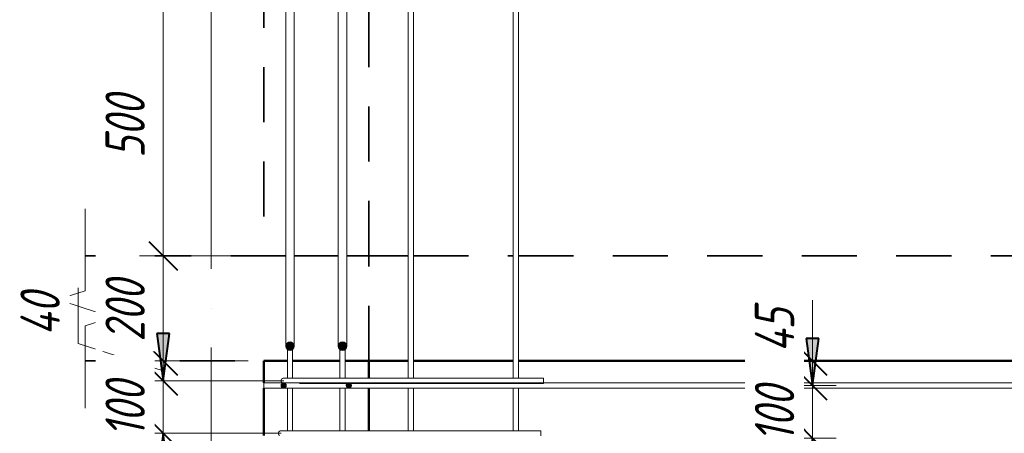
# Model space of a CAD drawing. Header units: millimetres. Extents: x -17509 to 45741, y 2835 to 27111.
# Tile 52 of 98: x 18056 to 19932, y 24762 to 25550. Entities that reach past the tile are written whole.
import ezdxf

# ---------------------------------------------------------------- set-up
doc = ezdxf.new("R2010")
doc.units = ezdxf.units.MM
doc.linetypes.add('01 Штриховая _4 мм_', pattern=[180, 105, -75])
doc.linetypes.add('ADSK_Линия сетки', pattern=[750, 600, -75, 0, -75])
for name, color, linetype, lineweight in [('A-____-____-DIMS', 211, 'Continuous', 9), ('A-____-____-DIMS-30', 211, 'Continuous', 9), ('A-____-NOTE-TEXT', 131, 'Continuous', 20), ('A-DETL-GENF-OTLN', 92, 'Continuous', 20), ('A-FLOR-____-MCUT', 192, 'Continuous', 50), ('A-FLOR-____-OTLN', 192, 'Continuous', 20), ('A-WALL-____-MCUT', 113, 'Continuous', 50), ('A-WALL-____-OTLN', 113, 'Continuous', 20), ('S-GRID-____-OTLN', 1, 'Continuous', 9), ('S-RBAR-____-MCUT', 171, 'Continuous', 20), ('S-RBAR-____-OTLN', 171, 'Continuous', 100)]:
    doc.layers.add(name, color=color, linetype=linetype, lineweight=lineweight)
doc.styles.add('GOST Common_I_1', font='GOST Common Italic.ttf', dxfattribs={"width": 0.8, "height": 75})
doc.dimstyles.new('ADSK_Для_арматуры_Основной_2_5_мм_шаг_кол-во_Стрелки_точный', dxfattribs={"dimscale": 304.8, "dimtxt": 0.247469, "dimasz": 0.295276, "dimexe": 0.147638, "dimexo": 0.000484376, "dimgap": 0.03937, "dimtad": 1, "dimdec": 0, "dimlfac": 304.8, "dimdsep": 46, "dimtxsty": 'GOST Common_I_1', "dimsah": 1, "dimcen": 0.09, "dimdle": 0.147638, "dimazin": 0, "dimtfac": 1, "dimtdec": 4, "dimtix": 1, "dimtmove": 0, "dimatfit": 3, "dimfxl": 1, "dimtvp": 1, "dimtfill": 1, "dimtolj": 1, "dimtzin": 0, "dimarcsym": 2})
doc.dimstyles.new('ADSK_Округление_5мм__Узкий_', dxfattribs={"dimscale": 304.8, "dimtxt": 0.247469, "dimasz": 0.177165, "dimexe": 0.147638, "dimexo": 0.000322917, "dimgap": 0.03937, "dimtad": 1, "dimdec": 0, "dimlfac": 304.8, "dimrnd": 5, "dimdsep": 46, "dimtxsty": 'GOST Common_I_1', "dimblk1": 'OBLIQUE', "dimblk2": 'OBLIQUE', "dimsah": 1, "dimcen": 0.09, "dimdle": 0.147638, "dimazin": 0, "dimtfac": 1, "dimtdec": 4, "dimtix": 1, "dimtmove": 0, "dimatfit": 3, "dimfxl": 1, "dimtvp": 1, "dimtfill": 1, "dimtolj": 1, "dimtzin": 0, "dimlwd": 20, "dimlwe": 20, "dimarcsym": 2})
doc.dimstyles.new('ADSK_Округление_5мм__Узкий__1', dxfattribs={"dimscale": 304.8, "dimtxt": 0.247469, "dimasz": 0.177165, "dimexe": 0.147638, "dimexo": 0.000322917, "dimgap": 0.03937, "dimtad": 1, "dimdec": 0, "dimlfac": 304.8, "dimrnd": 5, "dimdsep": 46, "dimtxsty": 'GOST Common_I_1', "dimblk1": 'OBLIQUE', "dimblk2": 'OBLIQUE', "dimsah": 1, "dimcen": 0.09, "dimdle": 0.147638, "dimazin": 0, "dimtfac": 1, "dimtdec": 4, "dimtix": 1, "dimtmove": 1, "dimatfit": 3, "dimfxl": 1, "dimtvp": 1, "dimtfill": 1, "dimtolj": 1, "dimtzin": 0, "dimlwd": 20, "dimlwe": 20, "dimarcsym": 2})

# ---------------------------------------------------------------- blocks, each defined once
blk = doc.blocks.new('ADSK_Обрыв_Линия - ADSK_Обрыв_линия-1072157-КЖ1_Р_ВЭ8_Армирование_11')
at = {"layer": 'A-DETL-GENF-OTLN'}
for p, q in [((-32760, 22033.8), (-32760, 22100)), ((-32760, 21900), (-32760, 21967))]:
    blk.add_line(p, q, dxfattribs=at)
blk = doc.blocks.new('DIMBLOCK187-КЖ1_Р_ВЭ8_Армирование_11')
at = {"layer": 'A-____-____-DIMS-30', "lineweight": 40}
for p, q in [((18329.4, 24762), (18302.4, 24789)), ((18329.4, 24762), (18356.4, 24735)), ((18329.4, 22162), (18302.4, 22189)), ((18329.4, 22162), (18356.4, 22135))]:
    blk.add_line(p, q, dxfattribs=at)
at = {"layer": 'A-____-____-DIMS-30', "lineweight": 20}
for p, q in [((18329.4, 24762), (18284.4, 24762)), ((18329.4, 22162), (18329.4, 24762)), ((18329.4, 24762), (18554, 24762)), ((18329.4, 22162), (18284.4, 22162)), ((18329.4, 22162), (18554, 22162))]:
    blk.add_line(p, q, dxfattribs=at)
at = {"layer": 'A-____-____-DIMS-30', "color": 0, "lineweight": 20, "insert": (18219.4, 23377.6), "char_height": 75, "width": 202.507, "attachment_point": 1, "rotation": 90, "line_spacing_factor": 1.022761, "style": 'GOST Common_I_1', "bg_fill": 3, "box_fill_scale": 1.25, "bg_fill_color": 256, "bg_fill_true_color": 13158600, "bg_fill_transparency": 0}
blk.add_mtext('2600', dxfattribs=at)
blk = doc.blocks.new('_Oblique')
at = {"color": 0, "linetype": 'ByBlock', "lineweight": -2}
blk.add_line((-0.5, -0.5), (0.5, 0.5), dxfattribs=at)
blk = doc.blocks.new('DIMBLOCK188-КЖ1_Р_ВЭ8_Армирование_11')
at = {"layer": 'A-____-____-DIMS-30', "lineweight": 40}
for p, q in [((18329.4, 24862), (18302.4, 24889)), ((18329.4, 24862), (18356.4, 24835)), ((18329.4, 24762), (18302.4, 24789)), ((18329.4, 24762), (18356.4, 24735))]:
    blk.add_line(p, q, dxfattribs=at)
at = {"layer": 'A-____-____-DIMS-30', "lineweight": 20}
for p, q in [((18329.4, 24862), (18284.4, 24862)), ((18329.4, 24762), (18329.4, 24862)), ((18329.4, 24862), (18559, 24862)), ((18329.4, 24762), (18284.4, 24762)), ((18329.4, 24762), (18554, 24762))]:
    blk.add_line(p, q, dxfattribs=at)
at = {"layer": 'A-____-____-DIMS-30', "color": 0, "lineweight": 20, "insert": (18219.4, 24754.5), "char_height": 75, "width": 138.073, "attachment_point": 1, "rotation": 90, "line_spacing_factor": 1.022761, "style": 'GOST Common_I_1', "bg_fill": 3, "box_fill_scale": 1.25, "bg_fill_color": 256, "bg_fill_true_color": 13158600, "bg_fill_transparency": 0}
blk.add_mtext('100', dxfattribs=at)
blk = doc.blocks.new('DIMBLOCK189-КЖ1_Р_ВЭ8_Армирование_11')
at = {"layer": 'A-____-____-DIMS-30', "lineweight": 20}
for p, q in [((18167.4, 25039.1), (18167.4, 24933.3)), ((18167.4, 24933.3), (18329.4, 24881)), ((18329.4, 24900), (18284.4, 24900)), ((18329.4, 24862), (18329.4, 24900)), ((18329.4, 24900), (18491, 24900)), ((18329.4, 24862), (18284.4, 24862)), ((18329.4, 24862), (18559, 24862))]:
    blk.add_line(p, q, dxfattribs=at)
at = {"layer": 'A-____-____-DIMS-30', "lineweight": 40}
for p, q in [((18329.4, 24900), (18302.4, 24927)), ((18329.4, 24900), (18356.4, 24873)), ((18329.4, 24862), (18302.4, 24889)), ((18329.4, 24862), (18356.4, 24835))]:
    blk.add_line(p, q, dxfattribs=at)
at = {"layer": 'A-____-____-DIMS-30', "color": 0, "lineweight": 20, "insert": (18057.4, 24948.3), "char_height": 75, "width": 108.924, "attachment_point": 1, "rotation": 90, "line_spacing_factor": 1.022761, "style": 'GOST Common_I_1', "bg_fill": 3, "box_fill_scale": 1.25, "bg_fill_color": 256, "bg_fill_true_color": 13158600, "bg_fill_transparency": 0}
blk.add_mtext('40', dxfattribs=at)
blk = doc.blocks.new('DIMBLOCK190-КЖ1_Р_ВЭ8_Армирование_11')
at = {"layer": 'A-____-____-DIMS-30', "lineweight": 40}
for p, q in [((18329.4, 25100), (18302.4, 25127)), ((18329.4, 25100), (18356.4, 25073)), ((18329.4, 24900), (18302.4, 24927)), ((18329.4, 24900), (18356.4, 24873))]:
    blk.add_line(p, q, dxfattribs=at)
at = {"layer": 'A-____-____-DIMS-30', "lineweight": 20}
for p, q in [((18329.4, 25100), (18284.4, 25100)), ((18329.4, 24900), (18329.4, 25100)), ((18329.4, 25100), (18491, 25100)), ((18329.4, 24900), (18284.4, 24900)), ((18329.4, 24900), (18491, 24900))]:
    blk.add_line(p, q, dxfattribs=at)
at = {"layer": 'A-____-____-DIMS-30', "color": 0, "lineweight": 20, "insert": (18219.4, 24936.7), "char_height": 75, "width": 151.88, "attachment_point": 1, "rotation": 90, "line_spacing_factor": 1.022761, "style": 'GOST Common_I_1', "bg_fill": 3, "box_fill_scale": 1.25, "bg_fill_color": 256, "bg_fill_true_color": 13158600, "bg_fill_transparency": 0}
blk.add_mtext('200', dxfattribs=at)
blk = doc.blocks.new('DIMBLOCK191-КЖ1_Р_ВЭ8_Армирование_11')
at = {"layer": 'A-____-____-DIMS-30', "lineweight": 40}
for p, q in [((18329.4, 25600), (18302.4, 25627)), ((18329.4, 25600), (18356.4, 25573)), ((18329.4, 25100), (18302.4, 25127)), ((18329.4, 25100), (18356.4, 25073))]:
    blk.add_line(p, q, dxfattribs=at)
at = {"layer": 'A-____-____-DIMS-30', "lineweight": 20}
for p, q in [((18329.4, 25600), (18284.4, 25600)), ((18329.4, 25100), (18329.4, 25600)), ((18329.4, 25600), (18966, 25600)), ((18329.4, 25100), (18284.4, 25100)), ((18329.4, 25100), (18491, 25100))]:
    blk.add_line(p, q, dxfattribs=at)
at = {"layer": 'A-____-____-DIMS-30', "color": 0, "lineweight": 20, "insert": (18219.4, 25286.7), "char_height": 75, "width": 151.88, "attachment_point": 1, "rotation": 90, "line_spacing_factor": 1.022761, "style": 'GOST Common_I_1', "bg_fill": 3, "box_fill_scale": 1.25, "bg_fill_color": 256, "bg_fill_true_color": 13158600, "bg_fill_transparency": 0}
blk.add_mtext('500', dxfattribs=at)
blk = doc.blocks.new('DIMBLOCK210-КЖ1_Р_ВЭ8_Армирование_11')
at = {"layer": 'A-____-____-DIMS-30', "lineweight": 40}
for p, q in [((19566.5, 24753), (19539.5, 24780)), ((19566.5, 24753), (19593.5, 24726)), ((19566.5, 22153), (19539.5, 22180)), ((19566.5, 22153), (19593.5, 22126))]:
    blk.add_line(p, q, dxfattribs=at)
at = {"layer": 'A-____-____-DIMS-30', "lineweight": 20}
for p, q in [((19566.5, 24753), (19558.3, 24753)), ((19566.5, 22153), (19566.5, 24753)), ((19566.5, 24753), (19611.5, 24753)), ((19566.5, 22153), (19558.3, 22153)), ((19566.5, 22153), (19611.5, 22153))]:
    blk.add_line(p, q, dxfattribs=at)
at = {"layer": 'A-____-____-DIMS-30', "color": 0, "lineweight": 20, "insert": (19456.5, 23368.6), "char_height": 75, "width": 202.507, "attachment_point": 1, "rotation": 90, "line_spacing_factor": 1.022761, "style": 'GOST Common_I_1', "bg_fill": 3, "box_fill_scale": 1.25, "bg_fill_color": 256, "bg_fill_true_color": 13158600, "bg_fill_transparency": 0}
blk.add_mtext('2600', dxfattribs=at)
blk = doc.blocks.new('DIMBLOCK211-КЖ1_Р_ВЭ8_Армирование_11')
at = {"layer": 'A-____-____-DIMS-30', "lineweight": 40}
for p, q in [((19566.5, 24853), (19539.5, 24880)), ((19566.5, 24853), (19593.5, 24826)), ((19566.5, 24753), (19539.5, 24780)), ((19566.5, 24753), (19593.5, 24726))]:
    blk.add_line(p, q, dxfattribs=at)
at = {"layer": 'A-____-____-DIMS-30', "lineweight": 20}
for p, q in [((19566.5, 24853), (19558.3, 24853)), ((19566.5, 24753), (19566.5, 24853)), ((19566.5, 24853), (19611.5, 24853)), ((19566.5, 24753), (19558.3, 24753)), ((19566.5, 24753), (19611.5, 24753))]:
    blk.add_line(p, q, dxfattribs=at)
at = {"layer": 'A-____-____-DIMS-30', "color": 0, "lineweight": 20, "insert": (19456.5, 24745.5), "char_height": 75, "width": 138.073, "attachment_point": 1, "rotation": 90, "line_spacing_factor": 1.022761, "style": 'GOST Common_I_1', "bg_fill": 3, "box_fill_scale": 1.25, "bg_fill_color": 256, "bg_fill_true_color": 13158600, "bg_fill_transparency": 0}
blk.add_mtext('100', dxfattribs=at)
blk = doc.blocks.new('DIMBLOCK212-КЖ1_Р_ВЭ8_Армирование_11')
at = {"layer": 'A-____-____-DIMS-30', "lineweight": 20}
for p, q in [((19566.5, 25007.4), (19566.5, 24901.6)), ((19566.5, 24853), (19566.5, 24945)), ((19566.5, 24900), (19558.3, 24900)), ((19566.5, 24901.6), (19566.5, 24876.5)), ((19566.5, 24900), (19611.5, 24900)), ((19566.5, 24853), (19558.3, 24853)), ((19566.5, 24853), (19611.5, 24853))]:
    blk.add_line(p, q, dxfattribs=at)
at = {"layer": 'A-____-____-DIMS-30', "lineweight": 40}
for p, q in [((19566.5, 24900), (19539.5, 24927)), ((19566.5, 24900), (19593.5, 24873)), ((19566.5, 24853), (19539.5, 24880)), ((19566.5, 24853), (19593.5, 24826))]:
    blk.add_line(p, q, dxfattribs=at)
at = {"layer": 'A-____-____-DIMS-30', "color": 0, "lineweight": 20, "insert": (19456.5, 24916.6), "char_height": 75, "width": 108.924, "attachment_point": 1, "rotation": 90, "line_spacing_factor": 1.022761, "style": 'GOST Common_I_1', "bg_fill": 3, "box_fill_scale": 1.25, "bg_fill_color": 256, "bg_fill_true_color": 13158600, "bg_fill_transparency": 0}
blk.add_mtext('45', dxfattribs=at)
blk = doc.blocks.new('DIMBLOCK213-КЖ1_Р_ВЭ8_Армирование_11')
at = {"layer": 'A-____-____-DIMS-30', "lineweight": 40}
for points in [[(19566.5, 24853), (19578.3, 24943), (19554.6, 24943)], [(19566.5, 24753), (19554.6, 24663), (19578.3, 24663)], [(19566.5, 22153), (19578.3, 22243), (19554.6, 22243)]]:
    blk.add_hatch(color=256, dxfattribs=at).paths.add_polyline_path(points)
for p, q in [((19578.3, 24943), (19554.6, 24943)), ((19554.6, 24943), (19566.5, 24853)), ((19566.5, 24853), (19578.3, 24943)), ((19566.5, 24753), (19554.6, 24663)), ((19578.3, 24663), (19566.5, 24753)), ((19554.6, 24663), (19578.3, 24663)), ((19578.3, 22243), (19554.6, 22243)), ((19554.6, 22243), (19566.5, 22153)), ((19566.5, 22153), (19578.3, 22243))]:
    blk.add_line(p, q, dxfattribs=at)
at = {"layer": 'A-____-____-DIMS-30'}
for p, q in [((19566.5, 24853), (19547.8, 24853)), ((19566.5, 24853), (19611.5, 24853)), ((19566.5, 24753), (19547.8, 24753)), ((19566.5, 22108), (19566.5, 24753)), ((19566.5, 24753), (19611.5, 24753)), ((19566.5, 22153), (19547.8, 22153)), ((19566.5, 22153), (19611.5, 22153))]:
    blk.add_line(p, q, dxfattribs=at)
at = {"layer": 'A-____-____-DIMS-30', "color": 0, "insert": (19456.5, 23226.7), "char_height": 75, "width": 543.086, "attachment_point": 1, "rotation": 90, "line_spacing_factor": 1.022761, "style": 'GOST Common_I_1', "bg_fill": 3, "box_fill_scale": 1.25, "bg_fill_color": 256, "bg_fill_true_color": 13158600, "bg_fill_transparency": 0}
blk.add_mtext('200x13=2600', dxfattribs=at)
blk = doc.blocks.new('_None')
blk = doc.blocks.new('DIMBLOCK214-КЖ1_Р_ВЭ8_Армирование_11')
at = {"layer": 'A-____-____-DIMS-30', "lineweight": 40}
for points in [[(19566.5, 24853), (19578.3, 24943), (19554.6, 24943)], [(19566.5, 24753), (19554.6, 24663), (19578.3, 24663)]]:
    blk.add_hatch(color=256, dxfattribs=at).paths.add_polyline_path(points)
at = {"layer": 'A-____-____-DIMS-30'}
for p, q in [((19566.5, 24753), (19566.5, 25015.8)), ((19566.5, 24853), (19547.8, 24853)), ((19566.5, 24853), (19611.5, 24853)), ((19566.5, 24753), (19547.8, 24753)), ((19566.5, 24753), (19611.5, 24753))]:
    blk.add_line(p, q, dxfattribs=at)
at = {"layer": 'A-____-____-DIMS-30', "lineweight": 40}
for p, q in [((19578.3, 24943), (19554.6, 24943)), ((19554.6, 24943), (19566.5, 24853)), ((19566.5, 24853), (19578.3, 24943)), ((19566.5, 24753), (19554.6, 24663)), ((19578.3, 24663), (19566.5, 24753)), ((19554.6, 24663), (19578.3, 24663))]:
    blk.add_line(p, q, dxfattribs=at)
at = {"layer": 'A-____-____-DIMS-30', "color": 0, "insert": (19456.5, 24745.5), "char_height": 75, "width": 138.073, "attachment_point": 1, "rotation": 90, "line_spacing_factor": 1.022761, "style": 'GOST Common_I_1', "bg_fill": 3, "box_fill_scale": 1.25, "bg_fill_color": 256, "bg_fill_true_color": 13158600, "bg_fill_transparency": 0}
blk.add_mtext('100', dxfattribs=at)
blk = doc.blocks.new('DIMBLOCK217-КЖ1_Р_ВЭ8_Армирование_11')
at = {"layer": 'A-____-____-DIMS-30', "lineweight": 40}
for points in [[(18329.4, 24862), (18341.2, 24952), (18317.5, 24952)], [(18329.4, 24762), (18317.5, 24672), (18341.2, 24672)], [(18329.4, 22162), (18341.2, 22252), (18317.5, 22252)]]:
    blk.add_hatch(color=256, dxfattribs=at).paths.add_polyline_path(points)
for p, q in [((18341.2, 24952), (18317.5, 24952)), ((18317.5, 24952), (18329.4, 24862)), ((18329.4, 24862), (18341.2, 24952)), ((18329.4, 24762), (18317.5, 24672)), ((18341.2, 24672), (18329.4, 24762)), ((18317.5, 24672), (18341.2, 24672)), ((18341.2, 22252), (18317.5, 22252)), ((18317.5, 22252), (18329.4, 22162)), ((18329.4, 22162), (18341.2, 22252))]:
    blk.add_line(p, q, dxfattribs=at)
at = {"layer": 'A-____-____-DIMS-30'}
for p, q in [((18329.4, 24862), (18284.4, 24862)), ((18329.4, 24862), (18514, 24862)), ((18329.4, 24762), (18284.4, 24762)), ((18329.4, 22117), (18329.4, 24762)), ((18329.4, 24762), (18509, 24762)), ((18329.4, 22162), (18284.4, 22162)), ((18329.4, 22162), (18509, 22162))]:
    blk.add_line(p, q, dxfattribs=at)
at = {"layer": 'A-____-____-DIMS-30', "color": 0, "insert": (18219.4, 23235.7), "char_height": 75, "width": 543.086, "attachment_point": 1, "rotation": 90, "line_spacing_factor": 1.022761, "style": 'GOST Common_I_1', "bg_fill": 3, "box_fill_scale": 1.25, "bg_fill_color": 256, "bg_fill_true_color": 13158600, "bg_fill_transparency": 0}
blk.add_mtext('200x13=2600', dxfattribs=at)
blk = doc.blocks.new('DIMBLOCK218-КЖ1_Р_ВЭ8_Армирование_11')
at = {"layer": 'A-____-____-DIMS-30', "lineweight": 40}
for points in [[(18329.4, 24862), (18341.2, 24952), (18317.5, 24952)], [(18329.4, 24762), (18317.5, 24672), (18341.2, 24672)]]:
    blk.add_hatch(color=256, dxfattribs=at).paths.add_polyline_path(points)
at = {"layer": 'A-____-____-DIMS-30'}
for p, q in [((18329.4, 24762), (18329.4, 25024.8)), ((18329.4, 24862), (18284.4, 24862)), ((18329.4, 24862), (18514, 24862)), ((18329.4, 24762), (18284.4, 24762)), ((18329.4, 24762), (18509, 24762))]:
    blk.add_line(p, q, dxfattribs=at)
at = {"layer": 'A-____-____-DIMS-30', "lineweight": 40}
for p, q in [((18341.2, 24952), (18317.5, 24952)), ((18317.5, 24952), (18329.4, 24862)), ((18329.4, 24862), (18341.2, 24952)), ((18329.4, 24762), (18317.5, 24672)), ((18341.2, 24672), (18329.4, 24762)), ((18317.5, 24672), (18341.2, 24672))]:
    blk.add_line(p, q, dxfattribs=at)
at = {"layer": 'A-____-____-DIMS-30', "color": 0, "insert": (18219.4, 24754.5), "char_height": 75, "width": 138.073, "attachment_point": 1, "rotation": 90, "line_spacing_factor": 1.022761, "style": 'GOST Common_I_1', "bg_fill": 3, "box_fill_scale": 1.25, "bg_fill_color": 256, "bg_fill_true_color": 13158600, "bg_fill_transparency": 0}
blk.add_mtext('100', dxfattribs=at)

msp = doc.modelspace()

# ---------------------------------------------------------------- hatches: boundary and pattern name
at = {"layer": 'S-RBAR-____-MCUT'}
h = msp.add_hatch(color=256, dxfattribs=at)
edge = h.paths.add_edge_path()
edge.add_arc((18570.9812, 24928.1298), 8, 0, 360)
for points in [[(18572.7614, 24920.3303), (18578.1889, 24924.6587), (18578.1889, 24931.6008), (18572.7614, 24935.9292), (18565.9933, 24934.3844), (18562.9812, 24928.1298), (18565.9933, 24921.8751)], [(18672.7614, 24920.3303), (18678.1889, 24924.6587), (18678.1889, 24931.6008), (18672.7614, 24935.9292), (18665.9933, 24934.3844), (18662.9812, 24928.1298), (18665.9933, 24921.8751)], [(18556.0423, 24848.956), (18561.9201, 24848.956), (18563.7365, 24854.5462), (18558.9812, 24858.0011), (18554.2259, 24854.5462)], [(18680.0423, 24848.956), (18685.9201, 24848.956), (18687.7365, 24854.5462), (18682.9812, 24858.0011), (18678.2259, 24854.5462)]]:
    msp.add_hatch(color=256, dxfattribs=at).paths.add_polyline_path(points)
h = msp.add_hatch(color=256, dxfattribs=at)
edge = h.paths.add_edge_path()
edge.add_arc((18670.9812, 24928.1298), 8, 0, 360)
h = msp.add_hatch(color=256, dxfattribs=at)
edge = h.paths.add_edge_path()
edge.add_arc((18558.9812, 24853.0011), 5, 0, 360)
h = msp.add_hatch(color=256, dxfattribs=at)
edge = h.paths.add_edge_path()
edge.add_arc((18682.9812, 24853.0011), 5, 0, 360)

# ---------------------------------------------------------------- linework, layer by layer
at = {"layer": 'A-____-NOTE-TEXT'}
for p, q in [((18180.9812, 25100), (18180.9812, 25190)), ((18180.9812, 25033.7852), (18128.9911, 25016.8926)), ((18128.9911, 25016.8926), (18180.9812, 25000)), ((18180.9812, 25000), (18232.9427, 24983.5)), ((18180.9812, 24967), (18232.9427, 24983.5)), ((18180.9812, 24900), (18180.9812, 24810))]:
    msp.add_line(p, q, dxfattribs=at)
at = {"layer": 'A-FLOR-____-MCUT', "linetype": '01 Штриховая _4 мм_', "lineweight": 35}
for p, q in [((18562.9812, 25100), (18180.9812, 25100)), ((18662.9812, 25100), (18578.9812, 25100)), ((18720.9812, 25100), (18678.9812, 25100)), ((18720.9812, 24900), (18720.9812, 25100)), ((18180.9812, 24900), (18565.9812, 24900)), ((18575.9812, 24900), (18665.9812, 24900)), ((18675.9812, 24900), (18720.9812, 24900))]:
    msp.add_line(p, q, dxfattribs=at)
at = {"layer": 'A-FLOR-____-OTLN', "linetype": '01 Штриховая _4 мм_', "lineweight": 35}
for p, q in [((18720.9812, 25100), (18795.9812, 25100)), ((18805.9812, 25100), (18995.9812, 25100)), ((19005.9812, 25100), (20195.9812, 25100)), ((18795.9812, 24900), (18720.9812, 24900)), ((18995.9812, 24900), (18805.9812, 24900)), ((20195.9812, 24900), (19005.9812, 24900))]:
    msp.add_line(p, q, dxfattribs=at)
at = {"layer": 'A-WALL-____-MCUT', "linetype": '01 Штриховая _4 мм_', "lineweight": 35}
for p, q in [((18520.9812, 26900), (18520.9812, 25100)), ((18720.9812, 25100), (18720.9812, 26900)), ((18520.9812, 25100), (18562.9812, 25100)), ((18578.9812, 25100), (18662.9812, 25100)), ((18678.9812, 25100), (18720.9812, 25100))]:
    msp.add_line(p, q, dxfattribs=at)
at = {"layer": 'A-WALL-____-MCUT'}
for p, q in [((18520.9812, 24900), (18520.9812, 24858.0006)), ((18565.9812, 24900), (18520.9812, 24900)), ((18665.9812, 24900), (18575.9812, 24900)), ((18720.9812, 24900), (18675.9812, 24900)), ((18720.9812, 24867.0006), (18720.9812, 24900)), ((18520.9812, 24848.0006), (18520.9812, 24758.0006)), ((18720.9812, 24767.0006), (18720.9812, 24848.0006))]:
    msp.add_line(p, q, dxfattribs=at)
at = {"layer": 'A-WALL-____-OTLN', "linetype": '01 Штриховая _4 мм_', "lineweight": 35}
for p, q in [((18721.0308, 25100), (18795.9812, 25100)), ((18805.9812, 25100), (18995.9812, 25100)), ((19005.9812, 25100), (20195.9812, 25100))]:
    msp.add_line(p, q, dxfattribs=at)
at = {"layer": 'A-WALL-____-OTLN', "lineweight": 50}
for p, q in [((18795.9812, 24900), (18721.0308, 24900)), ((18995.9812, 24900), (18805.9812, 24900)), ((20195.9812, 24900), (19005.9812, 24900))]:
    msp.add_line(p, q, dxfattribs=at)
at = {"layer": 'S-GRID-____-OTLN', "linetype": 'ADSK_Линия сетки'}
msp.add_line((18420.9808, 21325.0165), (18420.9808, 26900), dxfattribs=at)
at = {"layer": 'S-RBAR-____-MCUT'}
for p, q in [((18562.9812, 24928.1298), (18562.9812, 25098.4616)), ((18578.9812, 24928.1298), (18578.9812, 25098.4616)), ((18662.9812, 24928.1298), (18662.9812, 25098.4616)), ((18678.9812, 24928.1298), (18678.9812, 25098.4616)), ((18565.9933, 24934.3844), (18562.9812, 24928.1298)), ((18572.7614, 24935.9292), (18565.9933, 24934.3844)), ((18578.1889, 24931.6008), (18572.7614, 24935.9292)), ((18578.1889, 24924.6587), (18578.1889, 24931.6008)), ((18665.9933, 24934.3844), (18662.9812, 24928.1298)), ((18672.7614, 24935.9292), (18665.9933, 24934.3844)), ((18678.1889, 24931.6008), (18672.7614, 24935.9292)), ((18678.1889, 24924.6587), (18678.1889, 24931.6008)), ((18562.9812, 24928.1298), (18565.9933, 24921.8751)), ((18565.9933, 24921.8751), (18572.7614, 24920.3303)), ((18572.7614, 24920.3303), (18578.1889, 24924.6587)), ((18662.9812, 24928.1298), (18665.9933, 24921.8751)), ((18665.9933, 24921.8751), (18672.7614, 24920.3303)), ((18672.7614, 24920.3303), (18678.1889, 24924.6587)), ((18558.9812, 24858.0011), (18554.2259, 24854.5462)), ((18554.2259, 24854.5462), (18556.0423, 24848.956)), ((18563.7365, 24854.5462), (18558.9812, 24858.0011)), ((18561.9201, 24848.956), (18563.7365, 24854.5462)), ((18682.9812, 24858.0011), (18678.2259, 24854.5462)), ((18678.2259, 24854.5462), (18680.0423, 24848.956)), ((18687.7365, 24854.5462), (18682.9812, 24858.0011)), ((18685.9201, 24848.956), (18687.7365, 24854.5462)), ((18556.0423, 24848.956), (18561.9201, 24848.956)), ((18680.0423, 24848.956), (18685.9201, 24848.956))]:
    msp.add_line(p, q, dxfattribs=at)
for centre, radius in [((18570.9812, 24928.1298), 8), ((18670.9812, 24928.1298), 8), ((18558.9812, 24853.0011), 5), ((18682.9812, 24853.0011), 5)]:
    msp.add_circle(centre, radius, dxfattribs=at)
at = {"layer": 'S-RBAR-____-OTLN', "lineweight": 20}
for p, q in [((18562.9812, 25104.3113), (18562.9812, 26700.8862)), ((18578.9812, 25104.3113), (18578.9812, 26700.8862)), ((18662.9812, 25104.3113), (18662.9812, 26700.8862)), ((18678.9812, 25104.3113), (18678.9812, 26700.8862)), ((18795.9812, 24867.0006), (18795.9812, 26100.0006)), ((18805.9812, 24867.0006), (18805.9812, 26100.0006)), ((18995.9812, 24867.0006), (18995.9812, 25600.0006)), ((19005.9812, 24867.0006), (19005.9812, 25600.0006)), ((18562.9812, 25098.4616), (18562.9812, 25104.3113)), ((18578.9812, 25098.4616), (18578.9812, 25104.3113)), ((18662.9812, 25098.4616), (18662.9812, 25104.3113)), ((18678.9812, 25098.4616), (18678.9812, 25104.3113)), ((18565.9812, 24867.0006), (18565.9812, 24928.1298)), ((18575.9812, 24867.0006), (18575.9812, 24928.1298)), ((18665.9812, 24867.0006), (18665.9812, 24928.1298)), ((18675.9812, 24867.0006), (18675.9812, 24928.1298)), ((20690.9808, 24858.0006), (18520.9812, 24858.0006)), ((18520.9812, 24858.0006), (18520.9812, 24848.0006)), ((18558.9812, 24867.0006), (18588.9812, 24867.0006)), ((19053.9812, 24867.0006), (18588.9812, 24867.0006)), ((19053.9812, 24857.0006), (18588.9812, 24857.0006)), ((19053.9812, 24867.0006), (19053.9812, 24857.0006)), ((20690.9808, 24848.0006), (18520.9812, 24848.0006)), ((18565.9812, 24767.0006), (18565.9812, 24848.0006)), ((18575.9812, 24767.0006), (18575.9812, 24848.0006)), ((18665.9812, 24767.0006), (18665.9812, 24848.0006)), ((18675.9812, 24767.0006), (18675.9812, 24848.0006)), ((18795.9812, 24767.0006), (18795.9812, 24848.0006)), ((18805.9812, 24767.0006), (18805.9812, 24848.0006)), ((18995.9812, 24767.0006), (18995.9812, 24848.0006)), ((19005.9812, 24767.0006), (19005.9812, 24848.0006)), ((18553.9812, 24767.0006), (18583.9812, 24767.0006)), ((19048.9812, 24767.0006), (18583.9812, 24767.0006)), ((19048.9812, 24767.0006), (19048.9812, 24757.0006))]:
    msp.add_line(p, q, dxfattribs=at)
for centre, start, end in [((18558.9812, 24862.0006), 90, 233.7679987), ((18558.9812, 24862.0006), 120, 150), ((18558.9812, 24862.0006), 210, 233.7679987), ((18558.9812, 24862.0006), 90, 105), ((18553.9812, 24762.0006), 90, 233.7679987), ((18553.9812, 24762.0006), 120, 150), ((18553.9812, 24762.0006), 90, 105)]:
    msp.add_arc(centre, 5, start, end, dxfattribs=at)

# ---------------------------------------------------------------- block references
at = {"layer": 'A-DETL-GENF-OTLN'}
msp.add_blockref('ADSK_Обрыв_Линия - ADSK_Обрыв_линия-1072157-КЖ1_Р_ВЭ8_Армирование_11', (50940.9808, 3000), dxfattribs=at)

# ---------------------------------------------------------------- dimensions: what is measured, and where the dimension line sits
at = {"layer": 'A-____-____-DIMS', "lineweight": 20}
dim = msp.add_linear_dim(base=(19566.4796, 24753.0006), p1=(19528.2958, 22153.0006), p2=(19528.2958, 24753.0006), angle=90, dimstyle='ADSK_Округление_5мм__Узкий_', override={"dimpost": '<>', "dimfxl": 2600}, dxfattribs=at)
dim.commit()
dim.dimension.update_dxf_attribs({"geometry": 'DIMBLOCK210-КЖ1_Р_ВЭ8_Армирование_11', "text_midpoint": (19516.4966, 23453.0006)})

# ---------------------------------------------------------------- next in the draw order: dimensions: what is measured, and where the dimension line sits
for base, p1, p2, override, picture, middle in [((19566.4796, 24853.0006), (19528.2958, 24753.0006), (19528.2958, 24853.0006), {"dimpost": '<>', "dimfxl": 100}, 'DIMBLOCK211-КЖ1_Р_ВЭ8_Армирование_11', (19516.9796, 24803.0006)), ((18329.3776, 24762.0006), (18583.9812, 22162.0006), (18583.9812, 24762.0006), {"dimpost": '<>', "dimfxl": 2600}, 'DIMBLOCK187-КЖ1_Р_ВЭ8_Армирование_11', (18279.3946, 23462.0006))]:
    dim = msp.add_linear_dim(base=base, p1=p1, p2=p2, angle=90, dimstyle='ADSK_Округление_5мм__Узкий_', override=override, dxfattribs=at)
    dim.commit()
    dim.dimension.update_dxf_attribs({"geometry": picture, "text_midpoint": middle})

# ---------------------------------------------------------------- next in the draw order: dimensions: what is measured, and where the dimension line sits
dim = msp.add_linear_dim(base=(19566.4796, 24900), p1=(19528.2958, 24853.0006), p2=(19528.2958, 24900), angle=90, dimstyle='ADSK_Округление_5мм__Узкий__1', override={"dimpost": '<>', "dimfxl": 46.999427}, dxfattribs=at)
dim.commit()
dim.dimension.update_dxf_attribs({"geometry": 'DIMBLOCK212-КЖ1_Р_ВЭ8_Армирование_11', "text_midpoint": (19506.4674, 24971.0547), "dimtype": 160, "text_rotation": 90})
dim = msp.add_linear_dim(base=(18329.3776, 24862.0006), p1=(18583.9812, 24762.0006), p2=(18588.9812, 24862.0006), angle=90, dimstyle='ADSK_Округление_5мм__Узкий_', override={"dimpost": '<>', "dimfxl": 100.124922}, dxfattribs=at)
dim.commit()
dim.dimension.update_dxf_attribs({"geometry": 'DIMBLOCK188-КЖ1_Р_ВЭ8_Армирование_11', "text_midpoint": (18279.8776, 24812.0006)})

# ---------------------------------------------------------------- next in the draw order: dimensions: what is measured, and where the dimension line sits
dim = msp.add_linear_dim(base=(18329.3776, 24900), p1=(18588.9812, 24862.0006), p2=(18520.9812, 24900), angle=90, dimstyle='ADSK_Округление_5мм__Узкий__1', override={"dimpost": '<>', "dimfxl": 77.897089}, dxfattribs=at)
dim.commit()
dim.dimension.update_dxf_attribs({"geometry": 'DIMBLOCK189-КЖ1_Р_ВЭ8_Армирование_11', "text_midpoint": (18107.3655, 25002.764), "dimtype": 160, "text_rotation": 90})
at = {"layer": 'A-____-____-DIMS'}
dim = msp.add_linear_dim(base=(19566.4796, 24753.0006), p1=(19502.8399, 22153.0006), p2=(19502.8399, 24753.0006), angle=90, text='200x13=2600', dimstyle='ADSK_Для_арматуры_Основной_2_5_мм_шаг_кол-во_Стрелки_точный', override={"dimpost": '<>', "dimblk1": 'None', "dimblk2": 'None', "dimsah": 1, "dimfxl": 2600}, dxfattribs=at)
dim.commit()
dim.dimension.update_dxf_attribs({"geometry": 'DIMBLOCK213-КЖ1_Р_ВЭ8_Армирование_11', "text_midpoint": (19516.9796, 23453.0006)})

# ---------------------------------------------------------------- next in the draw order: dimensions: what is measured, and where the dimension line sits
at = {"layer": 'A-____-____-DIMS', "lineweight": 20}
dim = msp.add_linear_dim(base=(18329.3776, 25100), p1=(18520.9812, 24900), p2=(18520.9812, 25100), angle=90, dimstyle='ADSK_Округление_5мм__Узкий_', override={"dimpost": '<>', "dimfxl": 200}, dxfattribs=at)
dim.commit()
dim.dimension.update_dxf_attribs({"geometry": 'DIMBLOCK190-КЖ1_Р_ВЭ8_Армирование_11', "text_midpoint": (18279.8776, 25000)})
at = {"layer": 'A-____-____-DIMS'}
dim = msp.add_linear_dim(base=(19566.4796, 24853.0006), p1=(19502.8399, 24753.0006), p2=(19502.8399, 24853.0006), angle=90, text='100', dimstyle='ADSK_Для_арматуры_Основной_2_5_мм_шаг_кол-во_Стрелки_точный', override={"dimpost": '<>', "dimblk1": 'None', "dimblk2": 'None', "dimsah": 1, "dimfxl": 100}, dxfattribs=at)
dim.commit()
dim.dimension.update_dxf_attribs({"geometry": 'DIMBLOCK214-КЖ1_Р_ВЭ8_Армирование_11', "text_midpoint": (19516.9796, 24803.0006)})

# ---------------------------------------------------------------- next in the draw order: dimensions: what is measured, and where the dimension line sits
at = {"layer": 'A-____-____-DIMS', "lineweight": 20}
dim = msp.add_linear_dim(base=(18329.3776, 25600.0006), p1=(18520.9812, 25100), p2=(18995.9812, 25600.0006), angle=90, dimstyle='ADSK_Округление_5мм__Узкий_', override={"dimpost": '<>', "dimfxl": 689.656127}, dxfattribs=at)
dim.commit()
dim.dimension.update_dxf_attribs({"geometry": 'DIMBLOCK191-КЖ1_Р_ВЭ8_Армирование_11', "text_midpoint": (18279.8776, 25350.0003)})
at = {"layer": 'A-____-____-DIMS'}
dim = msp.add_linear_dim(base=(18329.3776, 24762.0006), p1=(18553.9812, 22162.0006), p2=(18553.9812, 24762.0006), angle=90, text='200x13=2600', dimstyle='ADSK_Для_арматуры_Основной_2_5_мм_шаг_кол-во_Стрелки_точный', override={"dimpost": '<>', "dimblk1": 'None', "dimblk2": 'None', "dimsah": 1, "dimfxl": 2600}, dxfattribs=at)
dim.commit()
dim.dimension.update_dxf_attribs({"geometry": 'DIMBLOCK217-КЖ1_Р_ВЭ8_Армирование_11', "text_midpoint": (18279.8776, 23462.0006)})

# ---------------------------------------------------------------- next in the draw order: dimensions: what is measured, and where the dimension line sits
dim = msp.add_linear_dim(base=(18329.3776, 24862.0006), p1=(18553.9812, 24762.0006), p2=(18558.9812, 24862.0006), angle=90, text='100', dimstyle='ADSK_Для_арматуры_Основной_2_5_мм_шаг_кол-во_Стрелки_точный', override={"dimpost": '<>', "dimblk1": 'None', "dimblk2": 'None', "dimsah": 1, "dimfxl": 100.124922}, dxfattribs=at)
dim.commit()
dim.dimension.update_dxf_attribs({"geometry": 'DIMBLOCK218-КЖ1_Р_ВЭ8_Армирование_11', "text_midpoint": (18279.8776, 24812.0006)})

doc.saveas('drawing.dxf')
